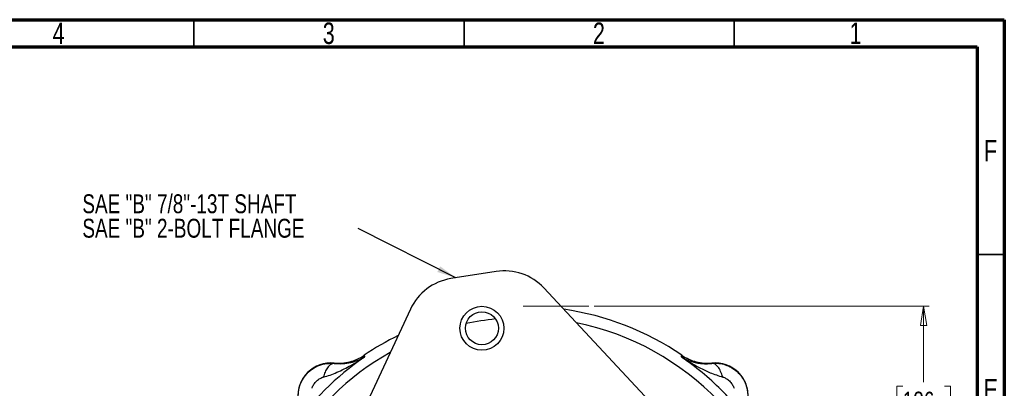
# Model space of a CAD drawing. Header units: inches. Extents: x 0.6 to 16.3, y 0.2 to 11.5.
# Tile 20 of 20: x 9.2 to 16.3, y 8.8 to 11.5. Entities that reach past the tile are written whole.
import ezdxf

# ---------------------------------------------------------------- set-up
doc = ezdxf.new("R2010")
doc.units = ezdxf.units.IN
doc.header["$MEASUREMENT"] = 0
doc.linetypes.add('CENTERX2', pattern=[0.8, 0.5, -0.1, 0.1, -0.1])
doc.styles.add('SLDTEXTSTYLE0', font='TXT', dxfattribs={"width": 0.75})
doc.dimstyles.new('SLDDIMSTYLE2', dxfattribs={"dimtxt": 0.137795, "dimasz": 0.14, "dimexe": 0, "dimexo": 0.0625, "dimgap": 0.034449, "dimtad": 0, "dimtih": 1, "dimtoh": 1, "dimdec": 1, "dimlfac": 1.5, "dimrnd": 1e-09, "dimzin": 12, "dimdsep": 46, "dimtxsty": 'SLDTEXTSTYLE0', "dimblk1": 'CLOSED', "dimblk2": 'CLOSED', "dimsah": 1, "dimcen": 0.09, "dimadec": 0, "dimazin": 3, "dimtfac": 1, "dimtdec": 1, "dimtofl": 0, "dimtmove": 0, "dimatfit": 3, "dimldrblk": 'CLOSED', "dimfxl": 0, "dimfrac": 2, "dimtolj": 1, "dimtzin": 12, "dimarcsym": 0})
doc.dimstyles.new('SLDDIMSTYLE4', dxfattribs={"dimtxt": 0.18, "dimasz": 0.14, "dimexe": 0, "dimexo": 0.0625, "dimgap": 0, "dimtad": 0, "dimtih": 1, "dimtoh": 1, "dimdec": 0, "dimrnd": 1e-09, "dimzin": 0, "dimdsep": 46, "dimtxsty": 'Standard', "dimsah": 1, "dimcen": 0.09, "dimadec": 0, "dimazin": 0, "dimtfac": 0.14, "dimtdec": 0, "dimtofl": 0, "dimtmove": 0, "dimatfit": 3, "dimfxl": 0, "dimfrac": 2, "dimtolj": 1, "dimtzin": 0, "dimarcsym": 0})

# ---------------------------------------------------------------- blocks, each defined once
blk = doc.blocks.new('_Closed')
at = {"color": 0, "linetype": 'ByBlock', "lineweight": -2}
for p, q in [((-1, 0.166667), (0, 0)), ((-1, 0.166667), (-1, -0.166667)), ((0, 0), (-1, -0.166667)), ((0, 0), (-1, 0))]:
    blk.add_line(p, q, dxfattribs=at)
blk = doc.blocks.new('_D_6')
at = {"color": 7, "linetype": 'Continuous', "lineweight": 0}
for p, q in [((13.3501, 9.407), (15.7903, 9.407)), ((15.7509, 9.407), (15.7509, 8.8534)), ((15.5982, 8.8254), (15.5562, 8.8254)), ((15.5562, 8.8254), (15.5562, 8.6066)), ((15.9036, 8.8254), (15.9456, 8.8254)), ((15.9456, 8.8254), (15.9456, 8.6066)), ((15.5562, 8.6066), (15.5982, 8.6066)), ((15.9456, 8.6066), (15.9036, 8.6066)), ((15.7509, 4.5373), (15.7509, 8.4005)), ((14.0769, 4.5373), (15.7903, 4.5373))]:
    blk.add_line(p, q, dxfattribs=at)
at = {"color": 7, "linetype": 'Continuous', "lineweight": 18, "xscale": 0.14, "yscale": 0.14}
for p, rotation in [((15.7509, 9.407), 90.0000000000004), ((15.7509, 4.5373), 270.0000000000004)]:
    blk.add_blockref('_Closed', p, dxfattribs=dict(at, rotation=rotation))
at = {"color": 7, "linetype": 'Continuous', "lineweight": 18, "char_height": 0.1378, "attachment_point": 1, "style": 'SLDTEXTSTYLE0'}
for s, insert in [('186', (15.5982, 8.7843)), ('7.3', (15.6236, 8.5781))]:
    blk.add_mtext(s, dxfattribs=dict(at, insert=insert))
blk = doc.blocks.new('SW_NOTE_0_2')
at = {"color": 0, "linetype": 'Continuous', "lineweight": 0, "char_height": 0.137795, "attachment_point": 1, "style": 'SLDTEXTSTYLE0'}
for s, insert in [('SAE "B" 7/8"-13T SHAFT', (-2.0092, 0.2485)), ('SAE "B" 2-BOLT FLANGE', (-2.0092, 0.0703))]:
    blk.add_mtext(s, dxfattribs=dict(at, insert=insert))

msp = doc.modelspace()

# ---------------------------------------------------------------- linework, layer by layer
at = {"color": 7, "linetype": 'Continuous', "lineweight": 70}
for p, q in [((0.5906, 11.4961), (16.3386, 11.4961)), ((16.3386, 11.4961), (16.3386, 0.1969)), ((0.7874, 11.2992), (16.1417, 11.2992)), ((16.1417, 11.2992), (16.1417, 0.3937))]:
    msp.add_line(p, q, dxfattribs=at)
at = {"color": 7, "linetype": 'Continuous', "lineweight": 35}
for p, q in [((10.4331, 11.2992), (10.4331, 11.4961)), ((12.4016, 11.2992), (12.4016, 11.4961)), ((14.3701, 11.2992), (14.3701, 11.4961)), ((16.1417, 9.7835), (16.3386, 9.7835))]:
    msp.add_line(p, q, dxfattribs=at)
at = {"color": 7, "linetype": 'Continuous', "lineweight": 25}
for p, q in [((12.6348, 9.6606), (12.3056, 9.6084)), ((14.0034, 8.4467), (12.9833, 9.5406)), ((12.0112, 9.3866), (11.379, 8.031)), ((11.6738, 9.0496), (11.6756, 9.0438)), ((11.6756, 9.0438), (11.6773, 9.0382)), ((13.9855, 9.0382), (13.9872, 9.0438)), ((13.9872, 9.0438), (13.989, 9.0496)), ((11.4547, 8.991), (11.4314, 8.9922)), ((11.4546, 8.9931), (11.4547, 8.991)), ((14.2082, 8.991), (14.2083, 8.9931)), ((11.3706, 8.8899), (11.3761, 8.8915)), ((14.3676, 8.8145), (14.3692, 8.8091))]:
    msp.add_line(p, q, dxfattribs=at)
at = {"color": 7, "linetype": 'CENTERX2', "lineweight": 18}
msp.add_line((12.8314, 9.407), (13.3108, 9.407), dxfattribs=at)
at = {"color": 7, "linetype": 'Continuous', "lineweight": 25}
for radius in [0.16, 0.12]:
    msp.add_circle((12.5316, 9.2468), radius, dxfattribs=at)
for centre, radius, start, end in [((12.6962, 9.2728), 0.3925, 43.00156, 99), ((12.367, 9.2207), 0.3925, 99, 154.99844), ((12.8314, 7.3537), 2.0533, 55.68388, 81.69862), ((12.8314, 7.3537), 2.0533, 116.30138, 124.31612), ((12.8314, 7.3537), 2.0419, 124.41629, 145.58371), ((11.4318, 8.7533), 0.2409, 84.58105, 185.41895), ((14.231, 8.7533), 0.2409, 354.58105, 95.41895)]:
    msp.add_arc(centre, radius, start, end, dxfattribs=at)
at = {"color": 8, "linetype": 'Continuous', "lineweight": 25}
for start, end in [(95.84369, 102.15631), (299.39963, 78.60037), (119.39963, 180)]:
    msp.add_arc((12.8314, 7.3537), 1.9709, start, end, dxfattribs=at)
at = {"color": 7, "linetype": 'Continuous', "lineweight": 25}
for points, knots in [([(11.4546, 8.9931), (11.4738, 8.9923), (11.5124, 8.9906), (11.5695, 9.0008), (11.6245, 9.0195), (11.6574, 9.0396), (11.6738, 9.0496)], [0, 0, 0, 0, 0.250001, 0.499992, 0.749987, 1, 1, 1, 1]), ([(13.989, 9.0496), (14.0055, 9.0396), (14.0384, 9.0195), (14.0933, 9.0008), (14.1505, 8.9906), (14.189, 8.9923), (14.2083, 8.9931)], [0, 0, 0, 0, 0.250013, 0.500008, 0.749999, 1, 1, 1, 1]), ([(11.1929, 8.7533), (11.1944, 8.7744), (11.1976, 8.8179), (11.2242, 8.8777), (11.2641, 8.9279), (11.3142, 8.9645), (11.3712, 8.988), (11.4114, 8.9908), (11.4314, 8.9922)], [0, 0, 0, 0, 0.169429, 0.348501, 0.514024, 0.677625, 0.839536, 1, 1, 1, 1]), ([(11.3761, 8.8915), (11.3924, 8.896), (11.4264, 8.9056), (11.4765, 8.9258), (11.5267, 8.9494), (11.5773, 8.9765), (11.6275, 9.0058), (11.6607, 9.0274), (11.6773, 9.0382)], [0, 0, 0, 0, 0.1486331, 0.3078873, 0.4785515, 0.6434185, 0.8214681, 1, 1, 1, 1]), ([(11.4547, 8.991), (11.4463, 8.9895), (11.4297, 8.9864), (11.4069, 8.9618), (11.3886, 8.9293), (11.3802, 8.9041), (11.3761, 8.8915)], [0, 0, 0, 0, 0.279863, 0.559524, 0.779743, 1, 1, 1, 1]), ([(11.4547, 8.991), (11.4762, 8.9896), (11.5203, 8.9866), (11.5773, 8.996), (11.6305, 9.0122), (11.6617, 9.0295), (11.6773, 9.0382)], [0, 0, 0, 0, 0.2382183, 0.4864886, 0.7420458, 1, 1, 1, 1]), ([(14.5159, 8.5078), (14.479, 8.5587), (14.4052, 8.6606), (14.277, 8.7993), (14.1383, 8.9275), (14.0364, 9.0013), (13.9855, 9.0382)], [0, 0, 0, 0, 0.25, 0.5, 0.75, 1, 1, 1, 1]), ([(13.9855, 9.0382), (14.0089, 9.0231), (14.0576, 8.9917), (14.1276, 8.9536), (14.2034, 8.9172), (14.2556, 8.9011), (14.2868, 8.8915)], [0, 0, 0, 0, 0.250559, 0.521546, 0.714072, 1, 1, 1, 1]), ([(13.9855, 9.0382), (13.9906, 9.0351), (14.0011, 9.0289), (14.0169, 9.021), (14.0344, 9.0133), (14.051, 9.007), (14.0685, 9.0016), (14.0916, 8.9955), (14.1233, 8.9901), (14.1639, 8.9873), (14.1935, 8.9898), (14.2082, 8.991)], [0, 0, 0, 0, 0.086228, 0.175224, 0.254699, 0.355787, 0.424661, 0.506061, 0.676544, 0.839807, 1, 1, 1, 1]), ([(14.2082, 8.991), (14.2245, 8.9917), (14.2573, 8.9931), (14.306, 8.9822), (14.3515, 8.9621), (14.3921, 8.9327), (14.4258, 8.8955), (14.4508, 8.8519), (14.467, 8.8039), (14.469, 8.7705), (14.4699, 8.7537)], [0, 0, 0, 0, 0.1241952, 0.2483667, 0.372643, 0.4971513, 0.6220179, 0.747367, 0.873321, 1, 1, 1, 1]), ([(14.2868, 8.8915), (14.282, 8.9058), (14.2724, 8.9344), (14.2525, 8.9664), (14.2304, 8.9875), (14.2156, 8.9899), (14.2082, 8.9911)], [0, 0, 0, 0, 0.250212, 0.500207, 0.750087, 1, 1, 1, 1]), ([(11.2937, 8.8091), (11.2966, 8.817), (11.303, 8.8345), (11.3218, 8.8579), (11.3445, 8.8782), (11.3624, 8.8862), (11.3706, 8.8899)], [0, 0, 0, 0, 0.223044, 0.490182, 0.763245, 1, 1, 1, 1]), ([(14.2868, 8.8915), (14.2947, 8.8885), (14.3122, 8.8821), (14.3356, 8.8633), (14.356, 8.8406), (14.3639, 8.8228), (14.3676, 8.8145)], [0, 0, 0, 0, 0.223042, 0.490179, 0.763244, 1, 1, 1, 1])]:
    msp.add_open_spline(points, degree=3, knots=knots, dxfattribs=at)

# ---------------------------------------------------------------- block references
at = {"color": 7, "linetype": 'Continuous', "lineweight": 0}
msp.add_blockref('SW_NOTE_0_2', (11.6292, 9.9746), dxfattribs=at)

# ---------------------------------------------------------------- texts
at = {"color": 7, "linetype": 'Continuous', "lineweight": 0, "char_height": 0.1562, "attachment_point": 2, "style": 'SLDTEXTSTYLE0'}
for s, insert in [('4', (9.4472, 11.4753)), ('3', (11.4157, 11.4753)), ('2', (13.3843, 11.4753)), ('1', (15.2543, 11.4753)), ('F', (16.2385, 10.619)), ('E', (16.2405, 8.8769))]:
    msp.add_mtext(s, dxfattribs=dict(at, insert=insert))

# ---------------------------------------------------------------- dimensions: what is measured, and where the dimension line sits
at = {"color": 7, "linetype": 'Continuous', "lineweight": 18}
dim = msp.add_linear_dim(base=(15.7509, 4.5373), p1=(13.3108, 9.407), p2=(14.0376, 4.5373), angle=90, dimstyle='SLDDIMSTYLE2', dxfattribs=at)
dim.commit()
dim.dimension.update_dxf_attribs({"geometry": '_D_6', "text_midpoint": (15.7509, 8.6269), "dimtype": 160})

# ---------------------------------------------------------------- leaders
at = {"color": 7, "linetype": 'Continuous', "lineweight": 0}
msp.add_leader([(12.3422, 9.6142), (11.6292, 9.9746)], dimstyle='SLDDIMSTYLE4', dxfattribs=at)

doc.saveas('drawing.dxf')
